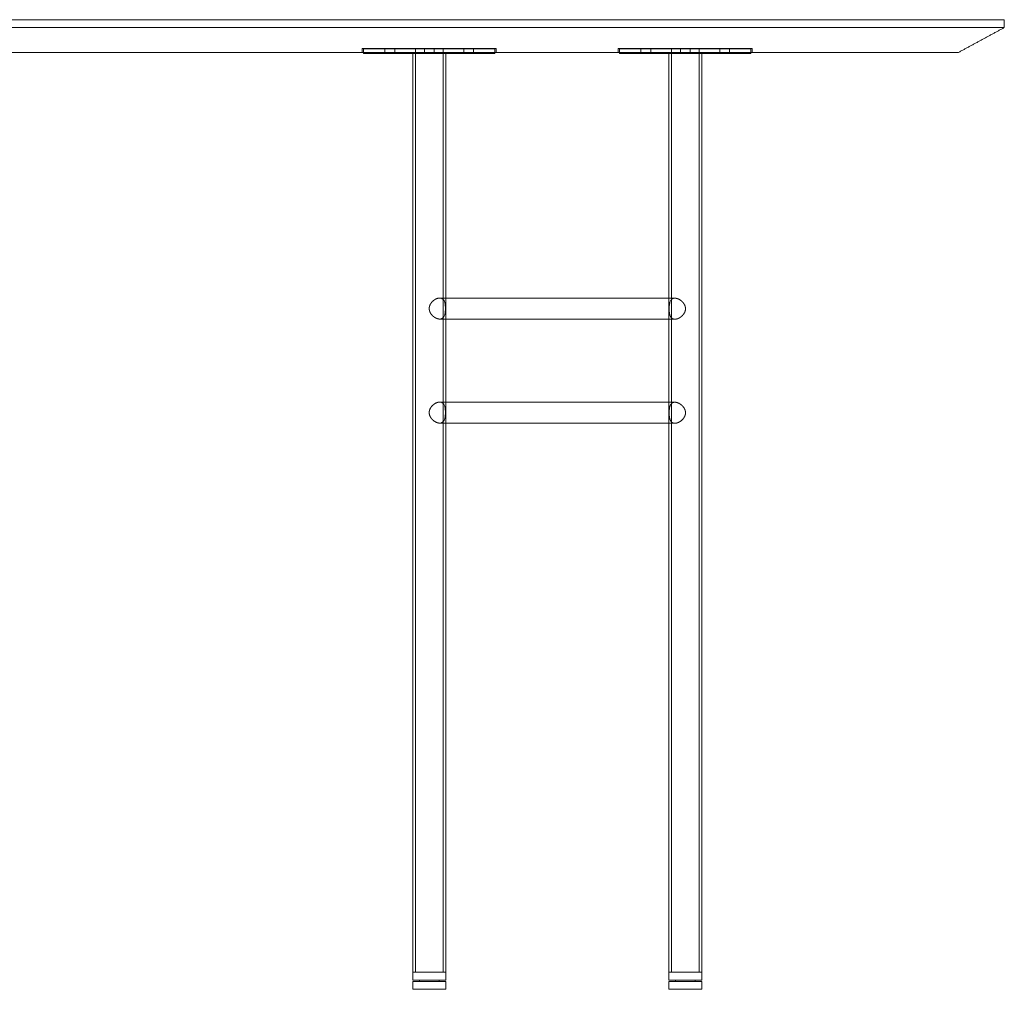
# Model space of a CAD drawing. Header units: millimetres. Extents: x 0 to 3464, y -1145 to 808.
# Tile 14 of 14: x 2714 to 3464, y 69 to 808. Entities that reach past the tile are written whole.
import ezdxf

# ---------------------------------------------------------------- set-up
doc = ezdxf.new("R2010")
doc.units = ezdxf.units.MM
doc.header["$MEASUREMENT"] = 0
doc.layers.add('Make2D$hidden$lines', color=7, linetype='Continuous', lineweight=13, true_color=0xffffff)
doc.layers.add('Make2D$visible$lines', color=7, linetype='Continuous', lineweight=18, true_color=0x000000)

msp = doc.modelspace()

# ---------------------------------------------------------------- linework, layer by layer
at = {"layer": 'Make2D$hidden$lines'}
for points, degree in [([(2974.46, 785.52), (2974.46, 784.02), (2974.46, 782.52)], 2), ([(3076.46, 785.52), (3025.46, 785.52), (2974.46, 785.52)], 2), ([(2975.52, 782.52), (2975.52, 783.91), (2975.52, 785.3)], 2), ([(2991.77, 781.8), (2991.77, 783.55), (2991.77, 785.3)], 2), ([(2999.27, 781.8), (2999.27, 783.55), (2999.27, 785.3)], 2), ([(3015.02, 785.3), (3015.02, 433.55), (3015.02, 81.8)], 2), ([(3021.77, 781.8), (3021.77, 783.55), (3021.77, 785.3)], 2), ([(3029.27, 781.8), (3029.27, 783.55), (3029.27, 785.3)], 2), ([(3036.02, 785.3), (3036.02, 433.55), (3036.02, 81.8)], 2), ([(3051.77, 781.8), (3051.77, 783.55), (3051.77, 785.3)], 2), ([(3059.27, 781.8), (3059.27, 783.55), (3059.27, 785.3)], 2), ([(3075.52, 785.3), (3075.52, 783.91), (3075.52, 782.52)], 2), ([(3076.46, 785.52), (3076.46, 784.02), (3076.46, 782.52)], 2), ([(3169.45, 785.52), (3169.45, 784.02), (3169.45, 782.52)], 2), ([(3271.45, 785.52), (3220.45, 785.52), (3169.45, 785.52)], 2), ([(3170.51, 782.52), (3170.51, 783.91), (3170.51, 785.3)], 2), ([(3186.76, 781.8), (3186.76, 783.55), (3186.76, 785.3)], 2), ([(3194.26, 781.8), (3194.26, 783.55), (3194.26, 785.3)], 2), ([(3210.01, 785.3), (3210.01, 433.55), (3210.01, 81.8)], 2), ([(3216.76, 781.8), (3216.76, 783.55), (3216.76, 785.3)], 2), ([(3224.26, 781.8), (3224.26, 783.55), (3224.26, 785.3)], 2), ([(3231.01, 785.3), (3231.01, 433.55), (3231.01, 81.8)], 2), ([(3246.76, 781.8), (3246.76, 783.55), (3246.76, 785.3)], 2), ([(3254.26, 781.8), (3254.26, 783.55), (3254.26, 785.3)], 2), ([(3270.51, 785.3), (3270.51, 783.91), (3270.51, 782.52)], 2), ([(3271.45, 785.52), (3271.45, 784.02), (3271.45, 782.52)], 2), ([(3033.31, 595.45), (3033.36, 595.45), (3033.41, 595.45), (3033.45, 595.45)], 3), ([(3033.46, 595.45), (3035.74, 595.45), (3038.02, 595.45)], 2), ([(3208.01, 595.33), (3210.33, 595.33), (3212.65, 595.33)], 2), ([(3038.02, 579.45), (3035.74, 579.45), (3033.45, 579.45)], 2), ([(3212.64, 579.33), (3210.32, 579.33), (3208.01, 579.33)], 2), ([(3038.02, 516.18), (3038.02, 508.18), (3038.02, 500.18)], 2), ([(3208.01, 516.06), (3210.33, 516.06), (3212.64, 516.06)], 2), ([(3212.64, 500.06), (3210.32, 500.06), (3208.01, 500.06)], 2)]:
    msp.add_open_spline(points, degree=degree, dxfattribs=at)
for points, weights, degree, knots in [([(3075.52, 785.3), (3075.52, 785.3), (3075.48, 785.3), (3073.33, 785.3), (3023.38, 785.3), (2975.6, 785.3), (2975.52, 785.3)], [0.982266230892, 0.990847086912, 1, 0.707106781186, 1, 0.716259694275, 0.982266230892], 2, [154.625263, 154.625263, 154.625263, 157.079633, 157.079633, 235.619449, 235.619449, 311.704896, 311.704896, 311.704896]), ([(3035.44, 785.31), (3035.57, 785.31), (3026.33, 785.31), (3016.45, 785.31), (3015.64, 785.31), (3015.61, 785.31), (3015.61, 785.31)], [0.973828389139, 0.720836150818, 1, 0.707106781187, 1, 0.986270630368, 0.973828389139], 2, [1.297867, 1.297867, 1.297867, 27.687819, 27.687819, 55.375639, 55.375639, 56.673506, 56.673506, 56.673506]), ([(3270.51, 785.3), (3270.51, 785.3), (3270.46, 785.3), (3268.31, 785.3), (3218.36, 785.3), (3170.59, 785.3), (3170.51, 785.3)], [0.982266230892, 0.990847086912, 1, 0.707106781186, 1, 0.716259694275, 0.982266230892], 2, [154.625263, 154.625263, 154.625263, 157.079633, 157.079633, 235.619449, 235.619449, 311.704896, 311.704896, 311.704896]), ([(3230.42, 785.31), (3230.55, 785.31), (3221.31, 785.31), (3211.43, 785.31), (3210.63, 785.31), (3210.6, 785.31), (3210.59, 785.31)], [0.973828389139, 0.720836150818, 1, 0.707106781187, 1, 0.986270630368, 0.973828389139], 2, [1.297867, 1.297867, 1.297867, 27.687819, 27.687819, 55.375639, 55.375639, 56.673506, 56.673506, 56.673506]), ([(3025.46, 587.45), (3025.46, 587.75), (3025.48, 588.04), (3025.52, 588.32), (3025.58, 588.75), (3025.79, 589.61), (3026.36, 590.84), (3027.17, 592.03), (3028.19, 593.12), (3029.38, 594.06), (3030.67, 594.81), (3031.99, 595.3), (3032.88, 595.44), (3033.31, 595.45)], [1, 0.99836825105, 0.99836825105, 1, 1, 1, 1, 1, 1, 1, 1, 1, 1, 1], 3, [0, 0, 0, 0, 0.873196, 0.873196, 0.873196, 2.15575, 3.512902, 4.940274, 6.43493, 7.983064, 9.484412, 10.904866, 12.184471, 12.184471, 12.184471, 12.184471]), ([(3212.65, 595.33), (3213.04, 595.33), (3213.87, 595.22), (3215.12, 594.82), (3216.37, 594.17), (3217.55, 593.33), (3218.6, 592.32), (3219.46, 591.22), (3220.12, 590.04), (3220.41, 589.21), (3220.51, 588.79), (3220.62, 588.31), (3220.68, 587.82), (3220.68, 587.32), (3220.68, 586.83), (3220.62, 586.34), (3220.51, 585.86), (3220.41, 585.44), (3220.12, 584.61), (3219.46, 583.43), (3218.6, 582.32), (3217.55, 581.32), (3216.37, 580.48), (3215.12, 579.83), (3213.87, 579.43), (3213.04, 579.33), (3212.64, 579.33), (3212.28, 579.33), (3211.58, 579.4), (3210.63, 579.8), (3209.84, 580.45), (3209.22, 581.33), (3208.77, 582.45), (3208.46, 583.8), (3208.28, 585.45), (3208.25, 586.66), (3208.25, 587.32)], [1, 1, 1, 1, 1, 1, 1, 1, 1, 1, 1, 0.995360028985, 0.995360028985, 1, 0.99535861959, 0.99535861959, 1, 1, 1, 1, 1, 1, 1, 1, 1, 1, 1, 1, 1, 1, 1, 1, 1, 1, 1, 1, 1], 3, [0, 0, 0, 0, 1.169365, 2.50535, 3.920645, 5.386187, 6.837227, 8.264317, 9.58946, 10.879595, 10.879595, 10.879595, 12.361092, 12.361092, 12.361092, 13.842517, 13.842517, 13.842517, 15.132489, 16.457465, 17.884371, 19.335214, 20.800509, 22.215545, 23.551282, 24.723878, 24.723878, 24.723878, 25.809013, 26.815186, 27.791392, 28.851733, 30.023741, 31.383816, 33.006571, 35.003832, 35.003832, 35.003832, 35.003832]), ([(3033.04, 579.47), (3032.62, 579.5), (3031.75, 579.68), (3030.46, 580.2), (3029.22, 580.96), (3028.06, 581.91), (3027.09, 582.98), (3026.32, 584.14), (3025.78, 585.34), (3025.58, 586.17), (3025.52, 586.58), (3025.48, 586.87), (3025.46, 587.16), (3025.46, 587.45)], [1, 1, 1, 1, 1, 1, 1, 1, 1, 1, 1, 0.998368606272, 0.998368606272, 1], 3, [0, 0, 0, 0, 1.274078, 2.64247, 4.153045, 5.630821, 7.127143, 8.479963, 9.799625, 11.044613, 11.044613, 11.044613, 11.917818, 11.917818, 11.917818, 11.917818]), ([(3033.71, 579.46), (3033.58, 579.45), (3033.45, 579.45), (3033.25, 579.45), (3033.04, 579.47)], [1, 0.999606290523, 1, 0.999164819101, 1], 2, [0, 0, 0, 0.2590997, 0.2590997, 0.6713798, 0.6713798, 0.6713798]), ([(3208.25, 508.05), (3208.25, 508.7), (3208.28, 509.89), (3208.45, 511.55), (3208.76, 512.92), (3209.23, 514.06), (3209.85, 514.95), (3210.66, 515.6), (3211.61, 515.98), (3212.29, 516.06), (3212.64, 516.06), (3213.04, 516.06), (3213.87, 515.95), (3215.12, 515.55), (3216.37, 514.9), (3217.55, 514.06), (3218.6, 513.05), (3219.46, 511.95), (3220.12, 510.77), (3220.41, 509.94), (3220.51, 509.52), (3220.62, 509.04), (3220.68, 508.55), (3220.68, 508.05), (3220.68, 507.56), (3220.62, 507.07), (3220.51, 506.59), (3220.41, 506.17), (3220.12, 505.34), (3219.46, 504.16), (3218.6, 503.05), (3217.55, 502.05), (3216.37, 501.21), (3215.12, 500.56), (3213.87, 500.16), (3213.04, 500.06), (3212.64, 500.06), (3212.28, 500.06), (3211.58, 500.13), (3210.63, 500.53), (3209.84, 501.18), (3209.22, 502.06), (3208.77, 503.18), (3208.46, 504.53), (3208.28, 506.18), (3208.25, 507.39), (3208.25, 508.05)], [1, 1, 1, 1, 1, 1, 1, 1, 1, 1, 1, 1, 1, 1, 1, 1, 1, 1, 1, 1, 1, 0.995360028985, 0.995360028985, 1, 0.99535861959, 0.99535861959, 1, 1, 1, 1, 1, 1, 1, 1, 1, 1, 1, 1, 1, 1, 1, 1, 1, 1, 1, 1, 1], 3, [0, 0, 0, 0, 1.951411, 3.549834, 5.01306, 6.161497, 7.229594, 8.23819, 9.230225, 10.282004, 10.282004, 10.282004, 11.4548, 12.790785, 14.20608, 15.671622, 17.122662, 18.549752, 19.874895, 21.16503, 21.16503, 21.16503, 22.646527, 22.646527, 22.646527, 24.127952, 24.127952, 24.127952, 25.417924, 26.7429, 28.169806, 29.620649, 31.085944, 32.50098, 33.836717, 35.009313, 35.009313, 35.009313, 36.094448, 37.100621, 38.076827, 39.137168, 40.309176, 41.669251, 43.292006, 45.289267, 45.289267, 45.289267, 45.289267])]:
    msp.add_rational_spline(points, weights, degree=degree, knots=knots, dxfattribs=at)
for points, knots in [([(3033.45, 595.45), (3033.81, 595.45), (3034.51, 595.37), (3035.46, 594.98), (3036.24, 594.33), (3036.85, 593.45), (3037.3, 592.33), (3037.6, 590.98), (3037.77, 589.33), (3037.81, 588.12), (3037.81, 587.45), (3037.81, 586.8), (3037.77, 585.62), (3037.61, 584), (3037.32, 582.66), (3036.9, 581.57), (3036.33, 580.68), (3035.6, 580.02), (3034.71, 579.59), (3034.05, 579.48), (3033.71, 579.46)], [0, 0, 0, 0, 1.079564, 2.079819, 3.050553, 4.106053, 5.274341, 6.631967, 8.25433, 10.254056, 10.254056, 10.254056, 12.208175, 13.806008, 15.140709, 16.293874, 17.31492, 18.266133, 19.232505, 20.250889, 20.250889, 20.250889, 20.250889]), ([(3208.25, 587.32), (3208.25, 587.97), (3208.28, 589.16), (3208.45, 590.82), (3208.76, 592.2), (3209.23, 593.33), (3209.85, 594.22), (3210.66, 594.87), (3211.61, 595.25), (3212.29, 595.33), (3212.64, 595.33)], [0, 0, 0, 0, 1.951411, 3.549834, 5.01306, 6.161497, 7.229594, 8.23819, 9.230225, 10.282004, 10.282004, 10.282004, 10.282004]), ([(3033.46, 516.18), (3033.82, 516.18), (3034.51, 516.1), (3035.46, 515.71), (3036.24, 515.06), (3036.85, 514.18), (3037.3, 513.06), (3037.6, 511.71), (3037.77, 510.06), (3037.81, 508.85), (3037.81, 508.18), (3037.81, 507.53), (3037.77, 506.35), (3037.61, 504.73), (3037.32, 503.39), (3036.9, 502.29), (3036.33, 501.41), (3035.6, 500.75), (3034.71, 500.32), (3034.05, 500.21), (3033.71, 500.19)], [0, 0, 0, 0, 1.076465, 2.076409, 3.047143, 4.102643, 5.270931, 6.628557, 8.25092, 10.250646, 10.250646, 10.250646, 12.204765, 13.802598, 15.137299, 16.290464, 17.31151, 18.262723, 19.229095, 20.247479, 20.247479, 20.247479, 20.247479])]:
    msp.add_open_spline(points, degree=3, knots=knots, dxfattribs=at)
msp.add_rational_spline([(3033.71, 500.19), (3033.58, 500.18), (3033.45, 500.18)], [1, 0.999606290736, 1], degree=2, dxfattribs=at)
at = {"layer": 'Make2D$visible$lines'}
for points, degree in [([(2311.13, 807.52), (2738.31, 807.52), (3165.48, 807.52)], 2), ([(3165.48, 807.52), (3165.52, 807.52), (3165.57, 807.52)], 2), ([(3165.57, 807.52), (3166.62, 807.52), (3167.66, 807.52)], 2), ([(3167.66, 807.52), (3167.71, 807.52), (3167.77, 807.52)], 2), ([(3167.77, 807.52), (3168.81, 807.52), (3169.85, 807.52)], 2), ([(3169.85, 807.52), (3169.9, 807.52), (3169.96, 807.52)], 2), ([(3169.96, 807.52), (3170.99, 807.52), (3172.03, 807.52)], 2), ([(3172.03, 807.52), (3172.09, 807.52), (3172.15, 807.52)], 2), ([(3172.15, 807.52), (3173.18, 807.52), (3174.21, 807.52)], 2), ([(3174.21, 807.52), (3174.27, 807.52), (3174.33, 807.52)], 2), ([(3174.33, 807.52), (3175.37, 807.52), (3176.4, 807.52)], 2), ([(3176.4, 807.52), (3176.46, 807.52), (3176.52, 807.52)], 2), ([(3176.52, 807.52), (3177.55, 807.52), (3178.59, 807.52)], 2), ([(3178.59, 807.52), (3178.64, 807.52), (3178.7, 807.52)], 2), ([(3178.7, 807.52), (3179.74, 807.52), (3180.77, 807.52)], 2), ([(3180.77, 807.52), (3180.82, 807.52), (3180.88, 807.52)], 2), ([(3180.88, 807.52), (3181.92, 807.52), (3182.96, 807.52)], 2), ([(3182.96, 807.52), (3183.01, 807.52), (3183.05, 807.52)], 2), ([(3183.05, 807.52), (3187.38, 807.52), (3191.71, 807.52)], 2), ([(3191.71, 807.52), (3191.71, 807.52), (3191.71, 807.52)], 2), ([(3191.71, 807.52), (3213.45, 807.52), (3235.19, 807.52)], 2), ([(3235.19, 807.52), (3235.22, 807.52), (3235.25, 807.52)], 2), ([(3235.25, 807.52), (3236.3, 807.52), (3237.35, 807.52)], 2), ([(3237.35, 807.52), (3237.38, 807.52), (3237.41, 807.52)], 2), ([(3237.41, 807.52), (3238.45, 807.52), (3239.49, 807.52)], 2), ([(3239.49, 807.52), (3239.53, 807.52), (3239.57, 807.52)], 2), ([(3239.57, 807.52), (3240.6, 807.52), (3241.64, 807.52)], 2), ([(3241.64, 807.52), (3241.68, 807.52), (3241.71, 807.52)], 2), ([(3241.71, 807.52), (3242.75, 807.52), (3243.78, 807.52)], 2), ([(3243.78, 807.52), (3243.82, 807.52), (3243.86, 807.52)], 2), ([(3243.86, 807.52), (3244.89, 807.52), (3245.92, 807.52)], 2), ([(3245.92, 807.52), (3245.95, 807.52), (3245.99, 807.52)], 2), ([(3245.99, 807.52), (3247.02, 807.52), (3248.05, 807.52)], 2), ([(3248.05, 807.52), (3248.08, 807.52), (3248.12, 807.52)], 2), ([(3248.12, 807.52), (3249.15, 807.52), (3250.18, 807.52)], 2), ([(3250.18, 807.52), (3250.21, 807.52), (3250.24, 807.52)], 2), ([(3250.24, 807.52), (3251.27, 807.52), (3252.3, 807.52)], 2), ([(3252.3, 807.52), (3252.33, 807.52), (3252.36, 807.52)], 2), ([(3252.36, 807.52), (3258.66, 807.52), (3264.96, 807.52)], 2), ([(3264.96, 807.52), (3264.97, 807.52), (3264.99, 807.52)], 2), ([(3264.99, 807.52), (3266.02, 807.52), (3267.05, 807.52)], 2), ([(3267.05, 807.52), (3267.07, 807.52), (3267.09, 807.52)], 2), ([(3267.09, 807.52), (3268.11, 807.52), (3269.14, 807.52)], 2), ([(3269.14, 807.52), (3269.16, 807.52), (3269.18, 807.52)], 2), ([(3269.18, 807.52), (3270.2, 807.52), (3271.22, 807.52)], 2), ([(3271.22, 807.52), (3271.25, 807.52), (3271.27, 807.52)], 2), ([(3271.27, 807.52), (3272.29, 807.52), (3273.3, 807.52)], 2), ([(3273.3, 807.52), (3273.33, 807.52), (3273.35, 807.52)], 2), ([(3273.35, 807.52), (3274.36, 807.52), (3275.37, 807.52)], 2), ([(3275.37, 807.52), (3275.4, 807.52), (3275.42, 807.52)], 2), ([(3275.42, 807.52), (3276.43, 807.52), (3277.44, 807.52)], 2), ([(3277.44, 807.52), (3277.46, 807.52), (3277.49, 807.52)], 2), ([(3277.49, 807.52), (3278.49, 807.52), (3279.49, 807.52)], 2), ([(3279.49, 807.52), (3279.52, 807.52), (3279.55, 807.52)], 2), ([(3279.55, 807.52), (3280.06, 807.52), (3280.57, 807.52)], 2), ([(3280.57, 807.52), (3281.06, 807.52), (3281.55, 807.52)], 2), ([(3281.55, 807.52), (3281.57, 807.52), (3281.6, 807.52)], 2), ([(3281.6, 807.52), (3282.6, 807.52), (3283.59, 807.52)], 2), ([(3283.59, 807.52), (3283.62, 807.52), (3283.64, 807.52)], 2), ([(3283.64, 807.52), (3313.42, 807.52), (3343.2, 807.52)], 2), ([(3343.2, 807.52), (3343.2, 807.52), (3343.21, 807.52)], 2), ([(3343.21, 807.52), (3344.09, 807.52), (3344.97, 807.52)], 2), ([(3344.97, 807.52), (3344.98, 807.52), (3344.98, 807.52)], 2), ([(3344.98, 807.52), (3345.86, 807.52), (3346.74, 807.52)], 2), ([(3346.74, 807.52), (3346.74, 807.52), (3346.74, 807.52)], 2), ([(3346.74, 807.52), (3347.18, 807.52), (3347.62, 807.52)], 2), ([(3347.62, 807.52), (3348.06, 807.52), (3348.49, 807.52)], 2), ([(3348.49, 807.52), (3348.49, 807.52), (3348.5, 807.52)], 2), ([(3348.5, 807.52), (3349.37, 807.52), (3350.24, 807.52)], 2), ([(3350.24, 807.52), (3350.24, 807.52), (3350.24, 807.52)], 2), ([(3350.24, 807.52), (3352.82, 807.52), (3355.4, 807.52)], 2), ([(3355.4, 807.52), (3355.4, 807.52), (3355.4, 807.52)], 2), ([(3355.4, 807.52), (3356.25, 807.52), (3357.1, 807.52)], 2), ([(3357.1, 807.52), (3357.1, 807.52), (3357.1, 807.52)], 2), ([(3357.1, 807.52), (3357.94, 807.52), (3358.78, 807.52)], 2), ([(3358.78, 807.52), (3358.79, 807.52), (3358.79, 807.52)], 2), ([(3358.79, 807.52), (3359.62, 807.52), (3360.46, 807.52)], 2), ([(3360.46, 807.52), (3360.46, 807.52), (3360.47, 807.52)], 2), ([(3360.47, 807.52), (3361.29, 807.52), (3362.12, 807.52)], 2), ([(3362.12, 807.52), (3362.13, 807.52), (3362.13, 807.52)], 2), ([(3362.13, 807.52), (3362.54, 807.52), (3362.95, 807.52)], 2), ([(3362.95, 807.52), (3363.36, 807.52), (3363.78, 807.52)], 2), ([(3363.78, 807.52), (3363.78, 807.52), (3363.78, 807.52)], 2), ([(3363.78, 807.52), (3364.6, 807.52), (3365.42, 807.52)], 2), ([(3365.42, 807.52), (3365.42, 807.52), (3365.43, 807.52)], 2), ([(3365.43, 807.52), (3366.24, 807.52), (3367.05, 807.52)], 2), ([(3367.05, 807.52), (3367.05, 807.52), (3367.06, 807.52)], 2), ([(3367.06, 807.52), (3367.86, 807.52), (3368.66, 807.52)], 2), ([(3368.66, 807.52), (3368.67, 807.52), (3368.67, 807.52)], 2), ([(3368.67, 807.52), (3394.6, 807.52), (3420.53, 807.52)], 2), ([(3420.53, 807.52), (3420.53, 807.52), (3420.54, 807.52)], 2), ([(3420.54, 807.52), (3428.65, 807.52), (3436.76, 807.52)], 2), ([(3436.76, 807.52), (3437.81, 807.52), (3438.86, 807.52)], 2), ([(3438.86, 807.52), (3438.87, 807.52), (3438.88, 807.52)], 2), ([(3438.88, 807.52), (3439.28, 807.52), (3439.68, 807.52)], 2), ([(3439.68, 807.52), (3439.69, 807.52), (3439.7, 807.52)], 2), ([(3439.7, 807.52), (3440.09, 807.52), (3440.48, 807.52)], 2), ([(3440.48, 807.52), (3440.49, 807.52), (3440.51, 807.52)], 2), ([(3440.51, 807.52), (3440.89, 807.52), (3441.27, 807.52)], 2), ([(3441.27, 807.52), (3441.28, 807.52), (3441.3, 807.52)], 2), ([(3441.3, 807.52), (3441.67, 807.52), (3442.04, 807.52)], 2), ([(3442.04, 807.52), (3442.06, 807.52), (3442.07, 807.52)], 2), ([(3442.07, 807.52), (3448.2, 807.52), (3454.33, 807.52)], 2), ([(3454.33, 807.52), (3456.18, 807.52), (3458.03, 807.52)], 2), ([(3458.03, 807.52), (3458.04, 807.52), (3458.04, 807.52)], 2), ([(3458.04, 807.52), (3458.22, 807.52), (3458.4, 807.52)], 2), ([(3458.4, 807.52), (3458.41, 807.52), (3458.41, 807.52)], 2), ([(3458.41, 807.52), (3458.58, 807.52), (3458.75, 807.52)], 2), ([(3458.75, 807.52), (3458.76, 807.52), (3458.77, 807.52)], 2), ([(3458.77, 807.52), (3458.93, 807.52), (3459.09, 807.52)], 2), ([(3459.09, 807.52), (3459.1, 807.52), (3459.11, 807.52)], 2), ([(3459.11, 807.52), (3459.27, 807.52), (3459.42, 807.52)], 2), ([(3459.42, 807.52), (3459.43, 807.52), (3459.44, 807.52)], 2), ([(3459.44, 807.52), (3459.59, 807.52), (3459.74, 807.52)], 2), ([(3459.74, 807.52), (3459.74, 807.52), (3459.75, 807.52)], 2), ([(3459.75, 807.52), (3459.9, 807.52), (3460.04, 807.52)], 2), ([(3460.04, 807.52), (3460.05, 807.52), (3460.06, 807.52)], 2), ([(3460.06, 807.52), (3460.19, 807.52), (3460.33, 807.52)], 2), ([(3460.33, 807.52), (3460.34, 807.52), (3460.35, 807.52)], 2), ([(3460.35, 807.52), (3460.41, 807.52), (3460.47, 807.52)], 2), ([(3460.47, 807.52), (3460.54, 807.52), (3460.61, 807.52)], 2), ([(3460.61, 807.52), (3460.61, 807.52), (3460.62, 807.52)], 2), ([(3460.62, 807.52), (3460.75, 807.52), (3460.87, 807.52)], 2), ([(3460.87, 807.52), (3460.88, 807.52), (3460.89, 807.52)], 2), ([(3460.89, 807.52), (3461.97, 807.52), (3463.05, 807.52)], 2), ([(3463.05, 807.52), (3463.07, 807.52), (3463.1, 807.52)], 2), ([(3463.1, 807.52), (3463.12, 807.52), (3463.15, 807.52)], 2), ([(3463.15, 807.52), (3463.17, 807.52), (3463.19, 807.52)], 2), ([(3463.19, 807.52), (3463.36, 807.52), (3463.52, 807.52)], 2), ([(3463.53, 807.52), (3463.53, 804.52), (3463.53, 801.52)], 2), ([(2338.53, 801.52), (2713.53, 801.52), (3088.53, 801.52)], 2), ([(3088.53, 801.52), (3276.02, 801.52), (3463.52, 801.52)], 2), ([(3463.52, 801.52), (3446.02, 792.02), (3428.53, 782.52)], 2), ([(3088.53, 782.52), (2713.53, 782.52), (2338.52, 782.52)], 2), ([(2975.52, 781.8), (2975.52, 782.16), (2975.52, 782.52)], 2), ([(3013.02, 781.8), (3013.02, 431.8), (3013.02, 81.8)], 2), ([(3038.02, 781.8), (3038.02, 648.99), (3038.02, 516.18)], 2), ([(3075.52, 782.52), (3075.52, 782.16), (3075.52, 781.8)], 2), ([(3170.51, 781.8), (3170.51, 782.16), (3170.51, 782.52)], 2), ([(3208.01, 781.8), (3208.01, 431.8), (3208.01, 81.8)], 2), ([(3233.01, 781.8), (3233.01, 431.8), (3233.01, 81.8)], 2), ([(3270.51, 782.52), (3270.51, 782.16), (3270.51, 781.8)], 2), ([(3038.02, 595.45), (3123.02, 595.39), (3208.01, 595.33)], 2), ([(3208.01, 579.33), (3123.02, 579.39), (3038.02, 579.45)], 2), ([(3033.31, 516.18), (3033.36, 516.18), (3033.41, 516.18), (3033.45, 516.18)], 3), ([(3033.45, 516.18), (3033.46, 516.18), (3033.46, 516.18), (3033.46, 516.18)], 3), ([(3033.46, 516.18), (3120.73, 516.12), (3208.01, 516.06)], 2), ([(3208.01, 500.06), (3120.73, 500.12), (3033.45, 500.18)], 2), ([(3038.02, 500.18), (3038.02, 290.99), (3038.02, 81.8)], 2), ([(3013.02, 81.8), (3013.02, 78.8), (3013.02, 75.8)], 2), ([(3038.02, 81.8), (3025.52, 81.8), (3013.02, 81.8)], 2), ([(3038.02, 75.8), (3025.52, 75.8), (3013.02, 75.8)], 2), ([(3018.02, 74.8), (3018.02, 75.3), (3018.02, 75.8)], 2), ([(3033.02, 74.8), (3033.02, 75.3), (3033.02, 75.8)], 2), ([(3038.02, 81.8), (3038.02, 78.8), (3038.02, 75.8)], 2), ([(3208.01, 81.8), (3208.01, 78.8), (3208.01, 75.8)], 2), ([(3233.01, 81.8), (3220.51, 81.8), (3208.01, 81.8)], 2), ([(3233.01, 75.8), (3220.51, 75.8), (3208.01, 75.8)], 2), ([(3213.01, 74.8), (3213.01, 75.3), (3213.01, 75.8)], 2), ([(3228.01, 74.8), (3228.01, 75.3), (3228.01, 75.8)], 2), ([(3233.01, 81.8), (3233.01, 78.8), (3233.01, 75.8)], 2), ([(3013.02, 74.8), (3013.02, 71.8), (3013.02, 68.8)], 2), ([(3038.02, 74.8), (3025.52, 74.8), (3013.02, 74.8)], 2), ([(3038.02, 68.8), (3025.52, 68.8), (3013.02, 68.8)], 2), ([(3038.02, 74.8), (3038.02, 71.8), (3038.02, 68.8)], 2), ([(3208.01, 74.8), (3208.01, 71.8), (3208.01, 68.8)], 2), ([(3233.01, 74.8), (3220.51, 74.8), (3208.01, 74.8)], 2), ([(3233.01, 68.8), (3220.51, 68.8), (3208.01, 68.8)], 2), ([(3233.01, 74.8), (3233.01, 71.8), (3233.01, 68.8)], 2)]:
    msp.add_open_spline(points, degree=degree, dxfattribs=at)
for points, weights, degree, knots in [([(3075.52, 781.8), (3075.52, 781.8), (3075.48, 781.8), (3073.33, 781.8), (3023.38, 781.8), (2975.6, 781.8), (2975.52, 781.8)], [0.982266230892, 0.990847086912, 1, 0.707106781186, 1, 0.716259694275, 0.982266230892], 2, [154.625263, 154.625263, 154.625263, 157.079633, 157.079633, 235.619449, 235.619449, 311.704896, 311.704896, 311.704896]), ([(3270.51, 781.8), (3270.51, 781.8), (3270.46, 781.8), (3268.31, 781.8), (3218.36, 781.8), (3170.59, 781.8), (3170.51, 781.8)], [0.982266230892, 0.990847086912, 1, 0.707106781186, 1, 0.716259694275, 0.982266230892], 2, [154.625263, 154.625263, 154.625263, 157.079633, 157.079633, 235.619449, 235.619449, 311.704896, 311.704896, 311.704896]), ([(3025.46, 508.18), (3025.46, 508.48), (3025.48, 508.77), (3025.52, 509.05), (3025.58, 509.48), (3025.79, 510.34), (3026.36, 511.57), (3027.17, 512.76), (3028.19, 513.85), (3029.38, 514.79), (3030.67, 515.54), (3031.99, 516.03), (3032.88, 516.17), (3033.31, 516.18)], [1, 0.998368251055, 0.998368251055, 1, 1, 1, 1, 1, 1, 1, 1, 1, 1, 1], 3, [0, 0, 0, 0, 0.873196, 0.873196, 0.873196, 2.15575, 3.512902, 4.940274, 6.43493, 7.983064, 9.484412, 10.904866, 12.184474, 12.184474, 12.184474, 12.184474]), ([(3033.04, 500.2), (3032.62, 500.23), (3031.75, 500.41), (3030.46, 500.93), (3029.22, 501.69), (3028.06, 502.64), (3027.09, 503.71), (3026.32, 504.87), (3025.78, 506.07), (3025.58, 506.9), (3025.52, 507.31), (3025.48, 507.6), (3025.46, 507.89), (3025.46, 508.18)], [1, 1, 1, 1, 1, 1, 1, 1, 1, 1, 1, 0.998368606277, 0.998368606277, 1], 3, [0, 0, 0, 0, 1.274078, 2.64247, 4.153045, 5.630822, 7.127143, 8.479963, 9.799625, 11.044613, 11.044613, 11.044613, 11.917818, 11.917818, 11.917818, 11.917818])]:
    msp.add_rational_spline(points, weights, degree=degree, knots=knots, dxfattribs=at)
msp.add_open_spline([(3428.52, 782.52), (3428.52, 782.52), (3428.53, 782.52), (3315.19, 782.52), (3201.86, 782.52), (3088.53, 782.52)], degree=3, knots=[0, 0, 0, 0, 0.001008, 0.001343, 340.001304, 340.001304, 340.001304, 340.001304], dxfattribs=at)
msp.add_rational_spline([(3033.45, 500.18), (3033.25, 500.18), (3033.04, 500.2)], [1, 0.999179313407, 1], degree=2, dxfattribs=at)

doc.saveas('drawing.dxf')
